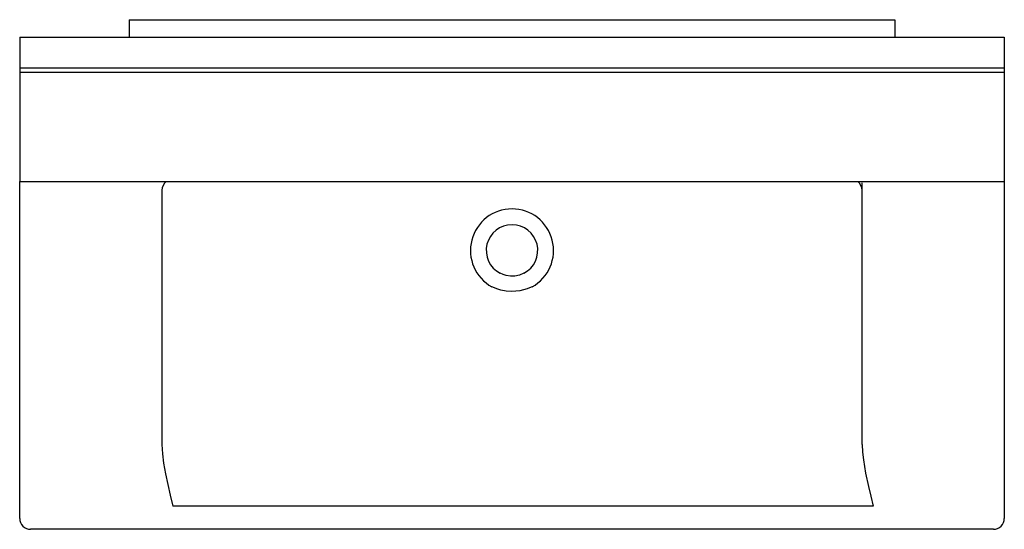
# Model space of a CAD drawing. Header units: millimetres. Extents: x -0.45 to 0.45, y -0.466 to 0.
import ezdxf

# ---------------------------------------------------------------- set-up
doc = ezdxf.new("R2010")
doc.units = ezdxf.units.MM
doc.layers.add('BLOCKS', color=3, linetype='Continuous')

msp = doc.modelspace()

# ---------------------------------------------------------------- linework, layer by layer
at = {"layer": 'BLOCKS', "linetype": 'Continuous'}
for p, q in [((-0.35, 0), (-0.35, -0.016)), ((-0.35, 0), (0.35, 0)), ((0.35, 0), (0.35, -0.016)), ((-0.45, -0.016), (-0.45, -0.044)), ((-0.45, -0.016), (0.45, -0.016)), ((0.45, -0.016), (0.45, -0.044)), ((-0.45, -0.044), (-0.45, -0.048)), ((-0.45, -0.044), (0.45, -0.044)), ((0.45, -0.044), (0.45, -0.048)), ((-0.45, -0.048), (-0.45, -0.148)), ((-0.45, -0.048), (0.45, -0.048)), ((0.45, -0.048), (0.45, -0.148)), ((-0.45, -0.456), (-0.45, -0.148)), ((-0.45, -0.148), (0.45, -0.148)), ((0.32, -0.3884), (0.32, -0.14923)), ((0.45, -0.148), (0.45, -0.456)), ((-0.32, -0.156), (-0.32, -0.3884)), ((-0.01748, -0.24473), (-0.01835, -0.24428)), ((0.01835, -0.24428), (0.01748, -0.24473)), ((0.33, -0.44496), (-0.31, -0.44496)), ((0.44, -0.466), (-0.44, -0.466))]:
    msp.add_line(p, q, dxfattribs=at)
at = {"layer": 'BLOCKS', "linetype": 'Continuous', "flags": 128}
for points in [[(0.01086, -0.23191), (0.01086, -0.23191), (0.00678, -0.23354), (0.00246, -0.23441), (-0.00152, -0.23448), (-0.00547, -0.2339), (-0.00822, -0.23307), (-0.01086, -0.23191), (-0.01086, -0.23191)], [(0.01748, -0.24473), (0.01389, -0.24615), (0.00703, -0.24787), (-0.00001, -0.24844), (-0.0052, -0.24813), (-0.01031, -0.2472), (-0.01395, -0.24613), (-0.01748, -0.24473)], [(-0.32, -0.3884), (-0.31954, -0.39687), (-0.31841, -0.40542), (-0.31666, -0.41515), (-0.3146, -0.42492), (-0.31234, -0.4349), (-0.31001, -0.44491), (-0.31, -0.44496)], [(0.32, -0.3884), (0.32033, -0.39541), (0.32116, -0.40253), (0.32322, -0.41457), (0.32578, -0.4267), (0.32785, -0.4358), (0.32999, -0.44491), (0.33, -0.44496)]]:
    msp.add_lwpolyline(points, dxfattribs=at)
at = {"layer": 'BLOCKS', "linetype": 'Continuous'}
for centre, radius, start, end in [((-0.31, -0.156), 0.01, 126.8699, 180), ((0.31, -0.156), 0.01, 0, 53.1301), ((0, -0.211), 0.038, 298.87081, 241.12919), ((0, -0.211), 0.02356, 297.45332, 242.54668), ((-0.44, -0.456), 0.01, 180, 270), ((0.44, -0.456), 0.01, 270, 0)]:
    msp.add_arc(centre, radius, start, end, dxfattribs=at)

doc.saveas('drawing.dxf')
